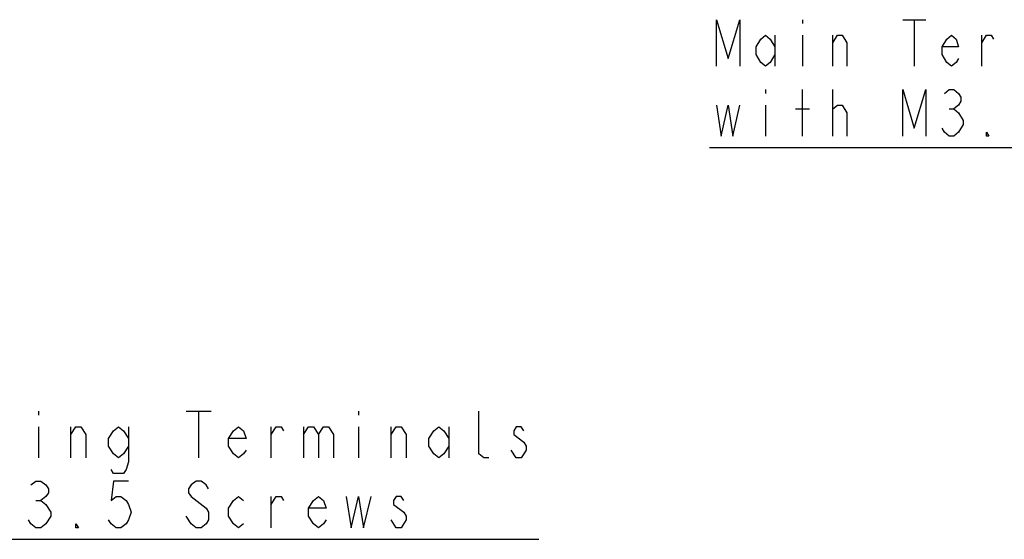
# Model space of a CAD drawing. Extents: x 29 to 410, y 13 to 287.
# Tile 5 of 16: x 121 to 174, y 91 to 119. Entities that reach past the tile are written whole.
import ezdxf

# ---------------------------------------------------------------- set-up
doc = ezdxf.new("R2010")
doc.units = 0
doc.header["$LTSCALE"] = 23.1
doc.layers.add('ALL_NOTE', color=7, linetype='CONTINUOUS')

msp = doc.modelspace()

# ---------------------------------------------------------------- linework, layer by layer
at = {"layer": 'ALL_NOTE', "color": 2, "linetype": 'CONTINUOUS'}
for p, q in [((163.309, 118.888), (163.309, 118.68)), ((168.684, 118.888), (169.934, 118.888)), ((169.309, 118.888), (169.309, 116.388)), ((161.809, 118.055), (161.809, 116.388)), ((163.309, 118.055), (163.309, 116.388)), ((164.934, 116.388), (164.934, 118.055)), ((172.934, 116.388), (172.934, 118.055)), ((161.309, 115.138), (161.309, 114.93)), ((163.309, 112.638), (163.309, 115.138)), ((164.934, 112.638), (164.934, 115.138)), ((161.309, 114.305), (161.309, 112.638)), ((164.934, 114.096), (165.184, 114.305)), ((162.934, 114.096), (163.684, 114.096)), ((171.184, 114.096), (171.434, 114.096)), ((190.309, 112.013), (158.309, 112.013)), ((122.26, 97.855), (122.26, 97.647)), ((130.188, 97.855), (131.532, 97.855)), ((130.86, 97.855), (130.86, 95.355)), ((139.46, 97.855), (139.46, 97.647)), ((122.26, 97.022), (122.26, 95.355)), ((124.007, 95.355), (124.007, 97.022)), ((134.757, 95.355), (134.757, 97.022)), ((136.504, 97.022), (136.504, 95.355)), ((139.46, 97.022), (139.46, 95.355)), ((141.207, 95.355), (141.207, 97.022)), ((144.297, 97.022), (144.297, 95.355)), ((147.926, 95.355), (147.657, 95.772)), ((130.457, 93.272), (131.263, 92.647)), ((134.757, 91.605), (134.757, 93.272)), ((122.126, 93.064), (122.394, 93.064)), ((130.457, 91.814), (130.188, 92.23)), ((108.285, 90.98), (149.135, 90.98))]:
    msp.add_line(p, q, dxfattribs=at)
for points in [[(158.684, 116.388), (158.684, 118.888), (159.309, 116.805), (159.934, 118.888), (159.934, 116.388)], [(161.809, 117.013), (161.559, 116.596), (161.309, 116.388), (161.059, 116.596), (160.809, 117.013), (160.809, 117.43), (161.059, 117.846), (161.309, 118.055), (161.559, 117.846), (161.809, 117.43)], [(164.934, 117.638), (165.184, 118.055), (165.434, 118.055), (165.684, 117.638), (165.684, 116.388)], [(171.684, 116.805), (171.559, 116.596), (171.309, 116.388), (171.059, 116.596), (170.809, 117.013), (170.809, 117.43), (171.059, 117.846), (171.309, 118.055), (171.559, 117.846), (171.684, 117.43), (170.809, 117.43)], [(172.934, 117.638), (173.184, 118.055), (173.434, 118.055), (173.559, 117.846)], [(168.684, 112.638), (168.684, 115.138), (169.309, 113.055), (169.934, 115.138), (169.934, 112.638)], [(170.934, 114.93), (171.184, 115.138), (171.434, 115.138), (171.684, 114.93), (171.809, 114.721), (171.809, 114.513), (171.684, 114.305), (171.434, 114.096), (171.684, 113.888)], [(158.684, 114.305), (158.934, 112.638), (159.309, 114.305), (159.559, 112.638), (159.934, 114.305)], [(165.184, 114.305), (165.434, 114.305), (165.684, 113.888), (165.684, 112.638)], [(171.684, 113.888), (171.934, 113.471), (171.934, 113.263), (171.684, 112.846)], [(171.684, 112.846), (171.434, 112.638), (171.184, 112.638), (170.934, 112.846), (170.809, 113.055)], [(173.309, 112.638), (173.184, 112.638), (173.184, 112.846), (173.309, 112.638)], [(146.447, 95.355), (146.179, 95.355), (145.91, 95.564), (145.91, 97.855)], [(124.007, 96.605), (124.276, 97.022), (124.544, 97.022), (124.813, 96.605), (124.813, 95.355)], [(127.097, 95.98), (126.829, 95.564), (126.56, 95.355), (126.291, 95.564), (126.022, 95.98), (126.022, 96.397), (126.291, 96.814), (126.56, 97.022), (126.829, 96.814), (127.097, 96.397)], [(127.097, 97.022), (127.097, 95.147), (126.963, 94.73), (126.829, 94.522), (126.291, 94.522), (126.157, 94.73)], [(133.413, 95.772), (133.279, 95.564), (133.01, 95.355), (132.741, 95.564), (132.472, 95.98), (132.472, 96.397), (132.741, 96.814), (133.01, 97.022), (133.279, 96.814), (133.413, 96.397), (132.472, 96.397)], [(134.757, 96.605), (135.026, 97.022), (135.294, 97.022), (135.429, 96.814)], [(136.504, 96.605), (136.772, 97.022), (137.041, 97.022), (137.31, 96.605), (137.31, 95.355)], [(137.31, 96.605), (137.579, 97.022), (137.847, 97.022), (138.116, 96.605), (138.116, 95.355)], [(141.207, 96.605), (141.476, 97.022), (141.744, 97.022), (142.013, 96.605), (142.013, 95.355)], [(144.297, 95.98), (144.029, 95.564), (143.76, 95.355), (143.491, 95.564), (143.222, 95.98), (143.222, 96.397), (143.491, 96.814), (143.76, 97.022), (144.029, 96.814), (144.297, 96.397)], [(148.329, 96.814), (148.194, 97.022), (147.926, 97.022), (147.791, 96.814), (147.791, 96.605)], [(147.791, 96.605), (148.329, 96.189), (148.463, 95.98), (148.463, 95.772), (148.329, 95.564), (148.194, 95.355), (147.926, 95.355)], [(121.857, 93.897), (122.126, 94.105), (122.394, 94.105), (122.663, 93.897), (122.797, 93.689), (122.797, 93.48), (122.663, 93.272), (122.394, 93.064), (122.663, 92.855)], [(127.097, 94.105), (126.291, 94.105), (126.157, 93.064), (126.426, 93.272), (126.694, 93.272), (126.963, 93.064), (127.097, 92.855), (127.232, 92.439), (127.097, 92.022), (126.963, 91.814), (126.694, 91.605), (126.426, 91.605), (126.157, 91.814), (126.022, 92.022)], [(131.397, 93.689), (131.263, 93.897), (130.994, 94.105), (130.726, 94.105), (130.457, 93.897), (130.322, 93.689), (130.322, 93.48), (130.457, 93.272)], [(133.279, 91.814), (133.01, 91.605), (132.741, 91.814), (132.472, 92.23), (132.472, 92.647), (132.741, 93.064), (133.01, 93.272), (133.279, 93.064)], [(134.757, 92.855), (135.026, 93.272), (135.294, 93.272), (135.429, 93.064)], [(137.713, 92.022), (137.579, 91.814), (137.31, 91.605), (137.041, 91.814), (136.772, 92.23), (136.772, 92.647), (137.041, 93.064), (137.31, 93.272), (137.579, 93.064), (137.713, 92.647), (136.772, 92.647)], [(138.788, 93.272), (139.057, 91.605), (139.46, 93.272), (139.729, 91.605), (140.132, 93.272)], [(141.879, 93.064), (141.744, 93.272), (141.476, 93.272), (141.341, 93.064), (141.341, 92.855), (141.879, 92.439)], [(122.663, 92.855), (122.932, 92.439), (122.932, 92.23), (122.663, 91.814)], [(131.263, 92.647), (131.397, 92.439), (131.397, 92.022), (131.263, 91.814), (130.994, 91.605), (130.726, 91.605), (130.457, 91.814)], [(141.879, 92.439), (142.013, 92.23), (142.013, 92.022)], [(122.663, 91.814), (122.394, 91.605), (122.126, 91.605), (121.857, 91.814), (121.722, 92.022)], [(124.41, 91.605), (124.276, 91.605), (124.276, 91.814), (124.41, 91.605)], [(142.013, 92.022), (141.744, 91.605), (141.476, 91.605), (141.207, 92.022)]]:
    msp.add_lwpolyline(points, dxfattribs=at)

doc.saveas('drawing.dxf')
